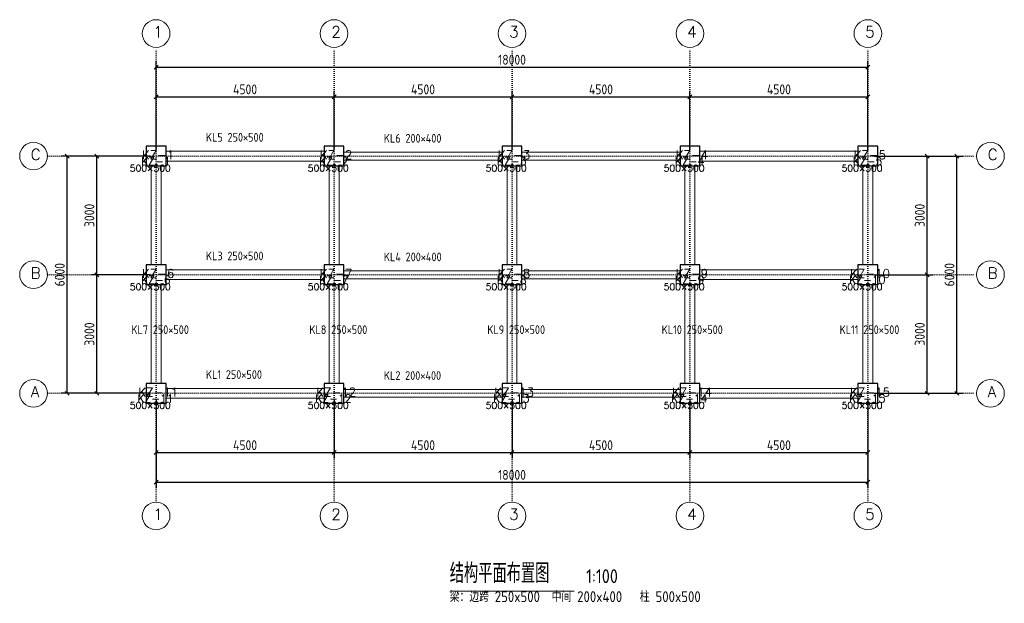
# Model space of a CAD drawing. Header units: millimetres. Extents: x -3450 to 21450, y -5311 to 9450.
import ezdxf

# ---------------------------------------------------------------- set-up
doc = ezdxf.new("R2010")
doc.units = ezdxf.units.MM
doc.header["$LTSCALE"] = 100
doc.linetypes.add('DOT', pattern=[0.508, 0, -0.508])
for name, color, linetype, lineweight in [('S-AXIS', 3, 'Continuous', 15), ('S-AXIS_TEXT', 7, 'Continuous', 15), ('S-BEAM_CON', 4, 'Continuous', 20), ('S-BEAM_TEXT', 40, 'Continuous', 15), ('S-COLU', 6, 'Continuous', 30), ('S-COLU_DIM', 7, 'Continuous', 15), ('S-COLU_NUM', 7, 'Continuous', 15), ('S-DIM', 3, 'Continuous', 15), ('S-DOTE', 253, 'DOT', 15), ('S-TEXT', 7, 'Continuous', 15)]:
    doc.layers.add(name, color=color, linetype=linetype, lineweight=lineweight)
doc.styles.add('AXIS', font='txt.shx')
doc.styles.get("Standard").update_dxf_attribs({"font": 'GBENOR', "bigfont": 'GBCBIG'})
doc.dimstyles.new('DIM100', dxfattribs={"dimscale": 100, "dimtxt": 2.5, "dimasz": 2.5, "dimexe": 1.5, "dimexo": 1.5, "dimtad": 1, "dimtxsty": 'Standard', "dimtsz": 0.5, "dimcen": 2.5, "dimclrd": 3, "dimclre": 3, "dimclrt": 7, "dimazin": 3, "dimtfac": 1, "dimtmove": 0, "dimatfit": 3})

msp = doc.modelspace()

# ---------------------------------------------------------------- linework, layer by layer
at = {"layer": 'S-AXIS'}
for centre in [(0, 9100), (4500, 9100), (9000, 9100), (13500, 9100), (18000, 9100), (-3100, 6000), (21100, 6000), (-3100, 3000), (21100, 3000), (-3100, 0), (21100, 0), (0, -3100), (4500, -3100), (9000, -3100), (13500, -3100), (18000, -3100)]:
    msp.add_circle(centre, 350, dxfattribs=at)
at = {"layer": 'S-BEAM_CON'}
for p, q in [((250, 6125), (4250, 6125)), ((4750, 6100), (8750, 6100)), ((9250, 6100), (13250, 6100)), ((13750, 6125), (17750, 6125)), ((-125, 3250), (-125, 5750)), ((125, 3250), (125, 5750)), ((250, 5875), (4250, 5875)), ((4375, 3250), (4375, 5750)), ((4625, 3250), (4625, 5750)), ((4750, 5900), (8750, 5900)), ((8875, 3250), (8875, 5750)), ((9125, 3250), (9125, 5750)), ((9250, 5900), (13250, 5900)), ((13375, 3250), (13375, 5750)), ((13625, 3250), (13625, 5750)), ((13750, 5875), (17750, 5875)), ((17875, 3250), (17875, 5750)), ((18125, 3250), (18125, 5750)), ((250, 3125), (4250, 3125)), ((4750, 3100), (8750, 3100)), ((9250, 3100), (13250, 3100)), ((13750, 3125), (17750, 3125)), ((-125, 250), (-125, 2750)), ((125, 250), (125, 2750)), ((250, 2875), (4250, 2875)), ((4375, 250), (4375, 2750)), ((4625, 250), (4625, 2750)), ((4750, 2900), (8750, 2900)), ((8875, 250), (8875, 2750)), ((9125, 250), (9125, 2750)), ((9250, 2900), (13250, 2900)), ((13375, 250), (13375, 2750)), ((13625, 250), (13625, 2750)), ((13750, 2875), (17750, 2875)), ((17875, 250), (17875, 2750)), ((18125, 250), (18125, 2750)), ((250, 125), (4250, 125)), ((4750, 100), (8750, 100)), ((9250, 100), (13250, 100)), ((13750, 125), (17750, 125)), ((250, -125), (4250, -125)), ((4750, -100), (8750, -100)), ((9250, -100), (13250, -100)), ((13750, -125), (17750, -125))]:
    msp.add_line(p, q, dxfattribs=at)
at = {"layer": 'S-COLU'}
for points in [[(-250, 5750), (250, 5750), (250, 6250), (-250, 6250), (-250, 5750)], [(4250, 5750), (4750, 5750), (4750, 6250), (4250, 6250), (4250, 5750)], [(8750, 5750), (9250, 5750), (9250, 6250), (8750, 6250), (8750, 5750)], [(13250, 5750), (13750, 5750), (13750, 6250), (13250, 6250), (13250, 5750)], [(17750, 5750), (18250, 5750), (18250, 6250), (17750, 6250), (17750, 5750)], [(-250, 2750), (250, 2750), (250, 3250), (-250, 3250), (-250, 2750)], [(4250, 2750), (4750, 2750), (4750, 3250), (4250, 3250), (4250, 2750)], [(8750, 2750), (9250, 2750), (9250, 3250), (8750, 3250), (8750, 2750)], [(13250, 2750), (13750, 2750), (13750, 3250), (13250, 3250), (13250, 2750)], [(17750, 2750), (18250, 2750), (18250, 3250), (17750, 3250), (17750, 2750)], [(-250, -250), (250, -250), (250, 250), (-250, 250), (-250, -250)], [(4250, -250), (4750, -250), (4750, 250), (4250, 250), (4250, -250)], [(8750, -250), (9250, -250), (9250, 250), (8750, 250), (8750, -250)], [(13250, -250), (13750, -250), (13750, 250), (13250, 250), (13250, -250)], [(17750, -250), (18250, -250), (18250, 250), (17750, 250), (17750, -250)]]:
    msp.add_lwpolyline(points, close=True, dxfattribs=at)
at = {"layer": 'S-DOTE'}
for p, q in [((0, -2750), (0, 8750)), ((4500, -2750), (4500, 8750)), ((9000, -2750), (9000, 8750)), ((13500, -2750), (13500, 8750)), ((18000, -2750), (18000, 8750)), ((-2750, 6000), (20750, 6000)), ((-2750, 3000), (20750, 3000)), ((-2750, 0), (20750, 0))]:
    msp.add_line(p, q, dxfattribs=at)
at = {"layer": 'S-TEXT'}
msp.add_line((7425, -5000), (10575, -5000), dxfattribs=at)

# ---------------------------------------------------------------- texts
at = {"layer": 'S-AXIS_TEXT', "color": 7, "style": 'AXIS'}
for s, p in [('1', (-70, 9002)), ('2', (4430, 9002)), ('3', (8930, 9002)), ('4', (13430, 9002)), ('5', (17930, 9002)), ('C', (-3170, 5902)), ('C', (21030, 5902)), ('B', (-3170, 2902)), ('B', (21030, 2902)), ('A', (-3170, -98)), ('A', (21030, -98)), ('1', (-70, -3198)), ('2', (4430, -3198)), ('3', (8930, -3198)), ('4', (13430, -3198)), ('5', (17930, -3198))]:
    msp.add_text(s, height=280, dxfattribs=at).set_placement(p)
at = {"layer": 'S-BEAM_TEXT'}
for s, p in [('KL5 250×500', (1260, 6365)), ('KL6 200×400', (5760, 6340)), ('KL3 250×500', (1260, 3365)), ('KL4 200×400', (5760, 3340)), ('KL7 250×500', (-625, 1500)), ('KL8 250×500', (3875, 1500)), ('KL9 250×500', (8375, 1500)), ('KL10 250×500', (12785, 1500)), ('KL11 250×500', (17285, 1500)), ('KL1 250×500', (1260, 365)), ('KL2 200×400', (5760, 340))]:
    msp.add_text(s, height=220, dxfattribs=at).set_placement(p)
at = {"layer": 'S-COLU_DIM', "style": 'AXIS'}
for p in [(-665, 5610), (3835, 5610), (8335, 5610), (12835, 5610), (17335, 5610), (-665, 2610), (3835, 2610), (8335, 2610), (12835, 2610), (17335, 2610), (-665, -390), (3835, -390), (8335, -390), (12835, -390), (17335, -390)]:
    msp.add_text('500×500', height=170, dxfattribs=at).set_placement(p)
at = {"layer": 'S-COLU_NUM', "style": 'AXIS'}
for s, height, p in [('KZ-1', 220, (-360, 5920)), ('KZ-2', 220, (4140, 5920)), ('KZ-3', 220, (8640, 5920)), ('KZ-4', 220, (13140, 5920)), ('KZ-5', 220, (17640, 5920)), ('KZ-1', 200, (-380, 5770)), ('KZ-2', 200, (4120, 5770)), ('KZ-3', 200, (8620, 5770)), ('KZ-4', 200, (13120, 5770)), ('KZ-5', 200, (17620, 5770)), ('KZ-6', 220, (-360, 2920)), ('KZ-7', 220, (4140, 2920)), ('KZ-8', 220, (8640, 2920)), ('KZ-9', 220, (13140, 2920)), ('KZ-10', 220, (17550, 2920)), ('KZ-6', 200, (-380, 2770)), ('KZ-7', 200, (4120, 2770)), ('KZ-8', 200, (8620, 2770)), ('KZ-9', 200, (13120, 2770)), ('KZ-10', 200, (17525, 2770)), ('KZ-11', 220, (-450, -80)), ('KZ-12', 220, (4050, -80)), ('KZ-13', 220, (8550, -80)), ('KZ-14', 220, (13050, -80)), ('KZ-15', 220, (17550, -80)), ('KZ-11', 200, (-475, -230)), ('KZ-12', 200, (4025, -230)), ('KZ-13', 200, (8525, -230)), ('KZ-14', 200, (13025, -230)), ('KZ-15', 200, (17525, -230))]:
    msp.add_text(s, height=height, dxfattribs=at).set_placement(p)
at = {"layer": 'S-TEXT'}
for s, height, p in [('结构平面布置图', 500, (7425, -4800)), ('1:100', 350, (10875, -4800)), ('梁：边跨 250x500  中间 200x400   柱 500x500', 275, (7425, -5280))]:
    msp.add_text(s, height=height, dxfattribs=at).set_placement(p)

# ---------------------------------------------------------------- dimensions: what is measured, and where the dimension line sits
at = {"layer": 'S-DIM'}
for base, p1, p2, text in [((0, 8250), (0, 6000), (18000, 6000), '18000'), ((0, 7500), (0, 6000), (4500, 6000), '4500'), ((4500, 7500), (4500, 6000), (9000, 6000), '4500'), ((9000, 7500), (9000, 6000), (13500, 6000), '4500'), ((13500, 7500), (13500, 6000), (18000, 6000), '4500'), ((0, -1500), (0, 0), (4500, 0), '4500'), ((0, -2250), (0, 0), (18000, 0), '18000'), ((4500, -1500), (4500, 0), (9000, 0), '4500'), ((9000, -1500), (9000, 0), (13500, 0), '4500'), ((13500, -1500), (13500, 0), (18000, 0), '4500')]:
    msp.add_linear_dim(base=base, p1=p1, p2=p2, text=text, dimstyle='DIM100', dxfattribs=at).render()
for base, p1, p2, text in [((-2250, 0), (0, 0), (0, 6000), '6000'), ((-1500, 3000), (0, 3000), (0, 6000), '3000'), ((19500, 3000), (18000, 3000), (18000, 6000), '3000'), ((20250, 0), (18000, 0), (18000, 6000), '6000'), ((-1500, 0), (0, 0), (0, 3000), '3000'), ((19500, 0), (18000, 0), (18000, 3000), '3000')]:
    msp.add_linear_dim(base=base, p1=p1, p2=p2, angle=90, text=text, dimstyle='DIM100', dxfattribs=at).render()

doc.saveas('drawing.dxf')
